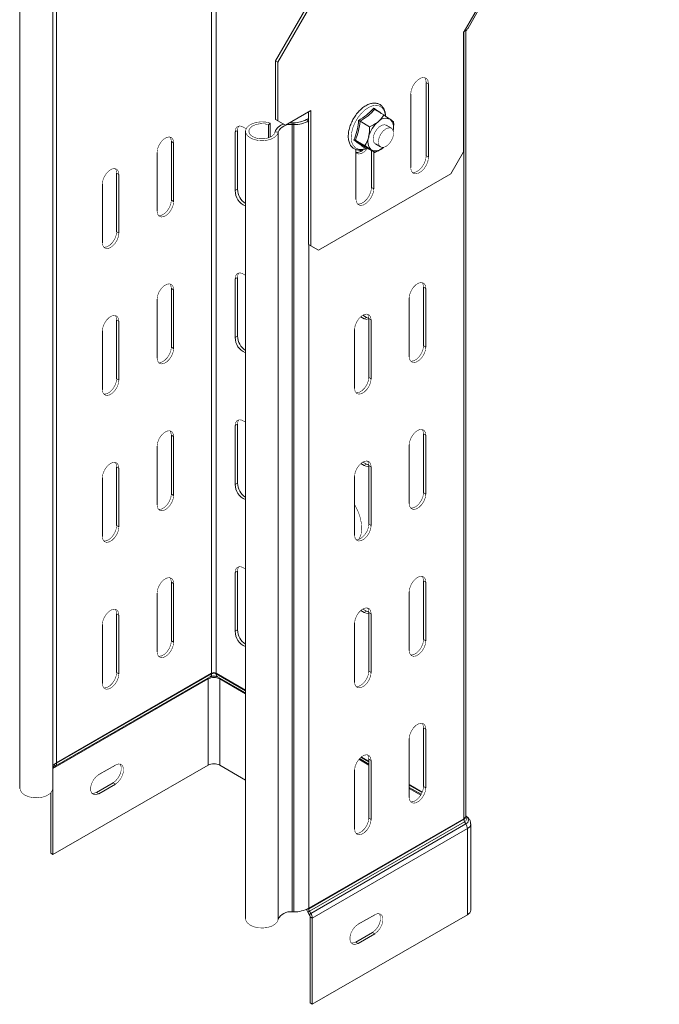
# Model space of a CAD drawing. Header units: millimetres. Extents: x 428 to 1137, y -1268 to 1088.
# Tile 1 of 14: x 492 to 670, y -1268 to -995. Entities that reach past the tile are written whole.
import ezdxf

# ---------------------------------------------------------------- set-up
doc = ezdxf.new("R2010")
doc.units = ezdxf.units.MM
doc.linetypes.add('K5LT32768', pattern=[0])
doc.linetypes.add('K5LT32769', pattern=[0])

msp = doc.modelspace()

# ---------------------------------------------------------------- linework, layer by layer
at = {"color": 7, "linetype": 'K5LT32768', "lineweight": 15}
for p, q in [((563.43, -1006.16), (650.88, -854.7)), ((564.07, -1006.52), (651.52, -855.06)), ((670.09, -904.17), (615.88, -998.06)), ((545.7, -1176.37), (545.7, -957.54)), ((546.97, -1176.37), (546.97, -957.54)), ((502.61, -1201.25), (502.61, -982.42)), ((492.45, -989.56), (492.45, -1208.39)), ((501.55, -1208.39), (501.55, -989.56)), ((616.86, -997.25), (619.87, -992.04)), ((615.88, -998.06), (615.72, -998.16)), ((615.72, -998.16), (615.72, -1031.42)), ((616.3, -1216.09), (616.3, -997.79)), ((564.07, -1006.52), (563.43, -1006.16)), ((563.43, -1022.49), (563.43, -1006.16)), ((564.07, -1022.85), (564.07, -1006.52)), ((605.96, -1012.55), (605.32, -1012.19)), ((605.32, -1032.6), (605.32, -1012.19)), ((605.96, -1032.97), (605.96, -1012.55)), ((601.01, -1015.41), (601.01, -1035.83)), ((573.26, -1020), (566.19, -1024.08)), ((572.63, -1057.19), (572.63, -1020.36)), ((573.26, -1057.56), (573.26, -1020)), ((590.94, -1019.7), (593.54, -1021.21)), ((561.96, -1023.47), (561.51, -1023.92)), ((561.96, -1027.39), (561.96, -1023.47)), ((563.43, -1022.49), (564.07, -1022.85)), ((565.56, -1023.71), (563.43, -1022.49)), ((564.07, -1022.85), (566.19, -1024.08)), ((568.07, -1023.37), (567.34, -1023.41)), ((568.57, -1023.36), (568.07, -1023.37)), ((568.09, -1023.89), (568.07, -1023.37)), ((568.59, -1023.88), (568.57, -1023.36)), ((572.63, -1022.17), (572.05, -1022.5)), ((586.94, -1022.98), (589.55, -1024.49)), ((552.88, -1025.54), (552.24, -1025.91)), ((552.24, -1025.91), (552.24, -1042.24)), ((552.88, -1025.54), (552.88, -1041.87)), ((555.13, -1025.74), (555.13, -1244.58)), ((561.51, -1027.57), (561.51, -1023.92)), ((564.21, -1025.99), (563.32, -1025.94)), ((564.21, -1244.82), (564.21, -1025.99)), ((566.19, -1024.08), (565.56, -1023.71)), ((568.59, -1023.88), (568.09, -1023.89)), ((568.09, -1242.72), (568.09, -1023.89)), ((568.59, -1242.72), (568.59, -1023.88)), ((595.65, -1024.9), (594.2, -1024.07)), ((534.51, -1028.59), (535.14, -1028.96)), ((534.51, -1044.92), (534.51, -1028.59)), ((535.14, -1045.29), (535.14, -1028.96)), ((585.67, -1028.2), (588.28, -1029.7)), ((530.55, -1031.61), (530.55, -1047.94)), ((585.8, -1030.81), (585.8, -1044.6)), ((587.3, -1031.24), (586.83, -1030.97)), ((588.27, -1030.11), (588.07, -1030.24)), ((588.4, -1030.13), (591.01, -1031.63)), ((590.12, -1041.38), (590.12, -1031.12)), ((590.75, -1041.74), (590.75, -1031.49)), ((591.2, -1029.26), (592.65, -1030.1)), ((615.72, -1031.42), (612.18, -1037.54)), ((605.96, -1032.97), (605.32, -1032.6)), ((519.3, -1037.37), (519.94, -1037.74)), ((519.3, -1053.7), (519.3, -1037.37)), ((519.94, -1054.07), (519.94, -1037.74)), ((612.18, -1037.54), (575.38, -1058.78)), ((515.35, -1040.39), (515.35, -1056.72)), ((552.88, -1041.87), (552.24, -1042.24)), ((590.75, -1041.74), (590.12, -1041.38)), ((534.51, -1044.92), (535.14, -1045.29)), ((519.3, -1053.7), (519.94, -1054.07)), ((572.63, -1057.19), (573.26, -1057.56)), ((574.75, -1058.41), (572.63, -1057.19)), ((573.26, -1057.56), (575.38, -1058.78)), ((575.38, -1058.78), (574.75, -1058.41)), ((552.88, -1066.37), (552.24, -1066.73)), ((552.24, -1066.73), (552.24, -1083.06)), ((552.88, -1066.37), (552.88, -1082.7)), ((534.51, -1069.42), (535.14, -1069.79)), ((534.51, -1085.75), (534.51, -1069.42)), ((535.14, -1086.12), (535.14, -1069.79)), ((605.22, -1069.41), (604.58, -1069.04)), ((604.58, -1069.04), (604.58, -1085.38)), ((605.22, -1069.41), (605.22, -1085.74)), ((530.55, -1072.44), (530.55, -1088.77)), ((600.62, -1088.4), (600.62, -1072.07)), ((519.3, -1078.2), (519.94, -1078.56)), ((519.3, -1094.53), (519.3, -1078.2)), ((587.14, -1077.28), (588.13, -1077.86)), ((587.7, -1076.87), (588.76, -1077.49)), ((588.76, -1077.49), (588.13, -1077.86)), ((588.76, -1077.49), (589.38, -1077.75)), ((590.02, -1078.19), (589.38, -1077.82)), ((589.38, -1077.82), (589.38, -1094.15)), ((590.02, -1078.19), (590.02, -1094.52)), ((519.94, -1094.89), (519.94, -1078.56)), ((585.42, -1097.17), (585.42, -1080.84)), ((515.35, -1081.22), (515.35, -1097.55)), ((552.88, -1082.7), (552.24, -1083.06)), ((534.51, -1085.75), (535.14, -1086.12)), ((605.22, -1085.74), (604.58, -1085.38)), ((519.3, -1094.53), (519.94, -1094.89)), ((590.02, -1094.52), (589.38, -1094.15)), ((552.88, -1107.19), (552.24, -1107.56)), ((552.24, -1107.56), (552.24, -1123.89)), ((552.88, -1107.19), (552.88, -1123.52)), ((534.51, -1110.25), (535.14, -1110.61)), ((534.51, -1126.58), (534.51, -1110.25)), ((535.14, -1126.94), (535.14, -1110.61)), ((605.22, -1110.24), (604.58, -1109.87)), ((604.58, -1109.87), (604.58, -1126.2)), ((605.22, -1110.24), (605.22, -1126.57)), ((530.55, -1113.27), (530.55, -1129.6)), ((600.62, -1129.22), (600.62, -1112.89)), ((519.3, -1119.02), (519.94, -1119.39)), ((519.3, -1135.35), (519.3, -1119.02)), ((587.14, -1118.11), (588.13, -1118.68)), ((587.7, -1117.7), (588.76, -1118.31)), ((588.76, -1118.31), (588.13, -1118.68)), ((588.76, -1118.31), (589.38, -1118.57)), ((590.02, -1119.02), (589.38, -1118.65)), ((589.38, -1118.65), (589.38, -1134.98)), ((590.02, -1119.02), (590.02, -1135.35)), ((515.35, -1122.04), (515.35, -1138.37)), ((519.94, -1135.72), (519.94, -1119.39)), ((585.42, -1138), (585.42, -1121.67)), ((552.88, -1123.52), (552.24, -1123.89)), ((534.51, -1126.58), (535.14, -1126.94)), ((605.22, -1126.57), (604.58, -1126.2)), ((519.3, -1135.35), (519.94, -1135.72)), ((590.02, -1135.35), (589.38, -1134.98)), ((552.88, -1148.02), (552.24, -1148.39)), ((552.24, -1148.39), (552.24, -1164.72)), ((552.88, -1148.02), (552.88, -1164.35)), ((534.51, -1151.07), (535.14, -1151.44)), ((534.51, -1167.4), (534.51, -1151.07)), ((535.14, -1167.77), (535.14, -1151.44)), ((605.22, -1151.07), (604.58, -1150.7)), ((604.58, -1150.7), (604.58, -1167.03)), ((605.22, -1151.07), (605.22, -1167.4)), ((530.55, -1154.09), (530.55, -1170.42)), ((600.62, -1170.05), (600.62, -1153.72)), ((519.3, -1159.85), (519.94, -1160.22)), ((519.3, -1176.18), (519.3, -1159.85)), ((519.94, -1176.55), (519.94, -1160.22)), ((587.14, -1158.94), (588.13, -1159.51)), ((587.7, -1158.53), (588.76, -1159.14)), ((588.76, -1159.14), (588.13, -1159.51)), ((588.76, -1159.14), (589.38, -1159.4)), ((590.02, -1159.84), (589.38, -1159.48)), ((589.38, -1159.48), (589.38, -1175.81)), ((590.02, -1159.84), (590.02, -1176.17)), ((515.35, -1162.87), (515.35, -1179.2)), ((585.42, -1178.83), (585.42, -1162.5)), ((552.88, -1164.35), (552.24, -1164.72)), ((534.51, -1167.4), (535.14, -1167.77)), ((605.22, -1167.4), (604.58, -1167.03)), ((502.61, -1201.25), (545.7, -1176.37)), ((502.61, -1201.42), (545.7, -1176.54)), ((519.3, -1176.18), (519.94, -1176.55)), ((545.7, -1176.37), (545.7, -1176.54)), ((546.97, -1176.37), (555.13, -1181.09)), ((546.97, -1176.37), (546.97, -1176.54)), ((590.02, -1176.17), (589.38, -1175.81)), ((501.62, -1202.86), (544.71, -1177.98)), ((502.24, -1202.24), (545.33, -1177.37)), ((544.71, -1177.98), (544.71, -1201.93)), ((545.33, -1177.37), (545.4, -1177.33)), ((547.26, -1177.33), (547.35, -1177.37)), ((547.35, -1177.37), (555.13, -1181.86)), ((547.96, -1177.98), (547.96, -1201.93)), ((605.22, -1191.89), (604.58, -1191.53)), ((604.58, -1191.53), (604.58, -1207.86)), ((605.22, -1191.89), (605.22, -1208.22)), ((600.62, -1210.88), (600.62, -1194.55)), ((502.61, -1201.25), (502.61, -1201.42)), ((586.77, -1200.12), (589.38, -1201.63)), ((587.28, -1199.64), (589.38, -1200.85)), ((590.02, -1200.67), (589.38, -1200.3)), ((589.38, -1200.3), (589.38, -1216.63)), ((590.02, -1200.67), (590.02, -1217)), ((501.62, -1226.81), (544.71, -1201.93)), ((501.62, -1202.86), (501.62, -1226.81)), ((502.19, -1202.26), (501.83, -1202.44)), ((518.95, -1201.9), (514.36, -1204.55)), ((547.96, -1201.93), (555.13, -1206.07)), ((585.42, -1219.65), (585.42, -1203.32)), ((513.72, -1209.49), (518.31, -1206.84)), ((518.31, -1206.84), (518.95, -1207.21)), ((513.72, -1209.49), (514.36, -1209.86)), ((514.36, -1209.86), (518.95, -1207.21)), ((600.62, -1207.35), (604.24, -1209.44)), ((600.62, -1208.12), (603.95, -1210.04)), ((605.22, -1208.22), (604.58, -1207.86)), ((500.98, -1209.66), (500.98, -1226.44)), ((615.78, -1216.83), (572.68, -1241.7)), ((615.78, -1216.99), (572.68, -1241.87)), ((615.98, -1217.66), (572.89, -1242.53)), ((590.02, -1217), (589.38, -1216.63)), ((615.78, -1216.83), (615.78, -1216.99)), ((615.98, -1217.66), (616.35, -1218.25)), ((616.3, -1216.26), (616.3, -1216.09)), ((616.39, -1216.14), (616.3, -1216.09)), ((616.3, -1216.26), (616.3, -1216.26)), ((616.35, -1216.12), (616.39, -1216.14)), ((616.35, -1218.25), (573.26, -1243.13)), ((616.77, -1219.58), (573.67, -1244.46)), ((616.77, -1219.58), (616.77, -1243.53)), ((617.7, -1242.22), (617.7, -1218.27)), ((501.62, -1226.81), (500.98, -1226.44)), ((572.68, -1241.7), (572.68, -1241.87)), ((568.59, -1242.72), (568.09, -1242.72)), ((572.46, -1242.83), (572.89, -1242.53)), ((572.46, -1242.83), (572.83, -1243.43)), ((572.83, -1243.43), (573.26, -1243.13)), ((572.89, -1242.53), (573.26, -1243.13)), ((573.04, -1244.09), (573.67, -1244.46)), ((573.04, -1244.09), (573.04, -1268.04)), ((616.77, -1243.53), (573.67, -1268.4)), ((573.67, -1244.46), (573.67, -1268.4)), ((586.41, -1246.15), (591.01, -1243.5)), ((590.37, -1248.44), (585.77, -1251.09)), ((591.01, -1248.8), (586.41, -1251.46)), ((591.01, -1248.8), (590.37, -1248.44)), ((586.41, -1251.46), (585.77, -1251.09)), ((573.04, -1268.04), (573.67, -1268.4))]:
    msp.add_line(p, q, dxfattribs=at)
at = {"color": 8, "linetype": 'K5LT32769', "lineweight": 15, "true_color": 0x808080}
for p, q in [((615.78, -1216.83), (615.78, -998.13)), ((572.63, -1022.84), (572.05, -1022.5)), ((572.68, -1241.7), (572.68, -1057.22)), ((546.97, -1176.54), (555.13, -1181.25)), ((547.96, -1177.98), (555.13, -1182.12)), ((502.61, -1201.42), (502.47, -1201.34)), ((586.62, -1200.3), (589.38, -1201.89)), ((587.16, -1199.74), (589.38, -1201.02)), ((501.62, -1202.86), (501.55, -1202.82)), ((501.83, -1202.44), (501.62, -1202.06)), ((502.19, -1202.26), (501.92, -1201.75)), ((600.62, -1207.51), (604.19, -1209.57)), ((600.62, -1208.38), (603.84, -1210.24)), ((616.3, -1216.09), (616.35, -1216.12)), ((616.3, -1216.1), (616.35, -1216.12)), ((572.54, -1241.79), (572.68, -1241.87))]:
    msp.add_line(p, q, dxfattribs=at)
at = {"color": 7, "linetype": 'K5LT32768', "const_width": 0.15}
for points in [[(605.96, -1012.55), (605.81, -1011.66), (605.38, -1011.05), (604.72, -1010.79), (603.91, -1010.92), (603.05, -1011.42), (602.24, -1012.22), (601.59, -1013.24), (601.16, -1014.35), (601.01, -1015.41)], [(605.32, -1012.19), (605.17, -1011.3), (604.88, -1010.82)], [(564.21, -1025.99), (563.91, -1026.71), (563.27, -1027.36), (562.33, -1027.88), (561.18, -1028.22), (559.91, -1028.37), (558.62, -1028.3), (557.41, -1028.02), (556.4, -1027.56), (555.64, -1026.95), (555.22, -1026.24), (555.15, -1025.5), (555.46, -1024.77), (556.11, -1024.12), (557.04, -1023.6), (558.19, -1023.26), (559.47, -1023.12), (560.76, -1023.19), (561.96, -1023.47)], [(555.26, -1025.13), (554.94, -1024.85), (554.14, -1024.39), (553.39, -1024.27), (552.78, -1024.51), (552.38, -1025.08), (552.24, -1025.91)], [(553.26, -1024.29), (553.02, -1024.71), (552.88, -1025.54)], [(563.32, -1025.94), (563.03, -1026.59), (562.39, -1027.16), (561.48, -1027.58), (560.38, -1027.81), (559.21, -1027.83), (558.09, -1027.64), (557.14, -1027.25), (556.44, -1026.71), (556.08, -1026.07), (556.08, -1025.39), (556.46, -1024.76), (557.16, -1024.22), (558.13, -1023.84), (559.25, -1023.65), (560.42, -1023.68), (561.51, -1023.92)], [(594.2, -1024.07), (593.7, -1023.93), (593, -1024.07), (592.26, -1024.52), (591.58, -1025.23), (591.03, -1026.12), (590.68, -1027.07), (590.58, -1027.97), (590.73, -1028.72), (591.12, -1029.21), (591.2, -1029.26)], [(593.58, -1030.19), (592.92, -1030.21), (592.4, -1029.9), (592.1, -1029.3), (592.04, -1028.49), (592.23, -1027.56), (592.66, -1026.62), (593.27, -1025.78), (593.98, -1025.16), (594.71, -1024.82), (595.38, -1024.8), (595.9, -1025.1), (596.2, -1025.7), (596.26, -1026.52), (596.06, -1027.45), (595.64, -1028.39), (595.03, -1029.22), (594.32, -1029.85), (593.58, -1030.19)], [(535.14, -1028.96), (535.01, -1028.13), (534.61, -1027.56), (534, -1027.32), (533.25, -1027.44), (532.45, -1027.9), (531.7, -1028.65), (531.09, -1029.6), (530.69, -1030.62), (530.55, -1031.61)], [(534.51, -1028.59), (534.37, -1027.76), (534.12, -1027.34)], [(589.04, -1030.5), (588.86, -1030.73), (588.11, -1031.48), (587.31, -1031.94), (586.56, -1032.06), (585.95, -1031.82), (585.8, -1031.67)], [(601.01, -1035.83), (601.16, -1036.72), (601.59, -1037.33), (602.24, -1037.59), (603.05, -1037.46), (603.91, -1036.96), (604.72, -1036.16), (605.38, -1035.14), (605.81, -1034.03), (605.96, -1032.97)], [(601.44, -1037.19), (601.61, -1037.22), (602.42, -1037.09), (603.27, -1036.6), (604.08, -1035.79), (604.74, -1034.77), (605.17, -1033.66), (605.32, -1032.6)], [(519.94, -1037.74), (519.8, -1036.91), (519.4, -1036.34), (518.79, -1036.1), (518.04, -1036.22), (517.24, -1036.68), (516.49, -1037.43), (515.88, -1038.37), (515.48, -1039.4), (515.35, -1040.39)], [(519.3, -1037.37), (519.17, -1036.54), (518.92, -1036.12)], [(585.8, -1044.6), (585.95, -1045.49), (586.38, -1046.1), (587.04, -1046.36), (587.85, -1046.24), (588.71, -1045.74), (589.52, -1044.93), (590.17, -1043.92), (590.6, -1042.81), (590.75, -1041.74)], [(586.24, -1045.97), (586.4, -1046), (587.21, -1045.87), (588.07, -1045.37), (588.88, -1044.57), (589.54, -1043.55), (589.97, -1042.44), (590.12, -1041.38)], [(530.55, -1047.94), (530.69, -1048.77), (531.09, -1049.34), (531.7, -1049.58), (532.45, -1049.46), (533.25, -1049), (534, -1048.25), (534.61, -1047.31), (535.01, -1046.28), (535.14, -1045.29)], [(530.93, -1049.19), (531.06, -1049.21), (531.81, -1049.09), (532.61, -1048.63), (533.36, -1047.88), (533.97, -1046.94), (534.37, -1045.91), (534.51, -1044.92)], [(515.73, -1057.97), (515.86, -1057.99), (516.61, -1057.87), (517.41, -1057.41), (518.16, -1056.66), (518.77, -1055.72), (519.17, -1054.69), (519.3, -1053.7)], [(515.35, -1056.72), (515.48, -1057.55), (515.88, -1058.12), (516.49, -1058.35), (517.24, -1058.24), (518.04, -1057.78), (518.79, -1057.03), (519.4, -1056.08), (519.8, -1055.05), (519.94, -1054.07)], [(555.13, -1065.84), (554.94, -1065.68), (554.14, -1065.22), (553.39, -1065.1), (552.78, -1065.34), (552.38, -1065.91), (552.24, -1066.73)], [(553.26, -1065.12), (553.02, -1065.54), (552.88, -1066.37)], [(535.14, -1069.79), (535.01, -1068.96), (534.61, -1068.39), (534, -1068.15), (533.25, -1068.27), (532.45, -1068.73), (531.7, -1069.48), (531.09, -1070.42), (530.69, -1071.45), (530.55, -1072.44)], [(534.51, -1069.42), (534.37, -1068.59), (534.12, -1068.17)], [(600.62, -1072.07), (600.76, -1071.08), (601.16, -1070.05), (601.77, -1069.1), (602.52, -1068.36), (603.32, -1067.9), (604.07, -1067.78), (604.68, -1068.02), (605.08, -1068.58), (605.22, -1069.41)], [(604.2, -1067.79), (604.44, -1068.22), (604.58, -1069.04)], [(519.94, -1078.56), (519.8, -1077.73), (519.4, -1077.17), (518.79, -1076.93), (518.04, -1077.05), (517.24, -1077.51), (516.49, -1078.25), (515.88, -1079.2), (515.48, -1080.23), (515.35, -1081.22)], [(519.3, -1078.2), (519.17, -1077.37), (518.92, -1076.95)], [(585.42, -1080.84), (585.56, -1079.85), (585.96, -1078.83), (586.57, -1077.88), (587.32, -1077.13), (588.12, -1076.67), (588.87, -1076.55), (589.48, -1076.79), (589.88, -1077.36), (590.02, -1078.19)], [(588.13, -1077.86), (588.91, -1078.15), (589.38, -1078.15)], [(588.99, -1076.57), (589.24, -1076.99), (589.38, -1077.82)], [(530.55, -1088.77), (530.69, -1089.6), (531.09, -1090.17), (531.7, -1090.41), (532.45, -1090.29), (533.25, -1089.83), (534, -1089.08), (534.61, -1088.13), (535.01, -1087.1), (535.14, -1086.12)], [(530.93, -1090.02), (531.06, -1090.04), (531.81, -1089.92), (532.61, -1089.46), (533.36, -1088.71), (533.97, -1087.77), (534.37, -1086.74), (534.51, -1085.75)], [(605.22, -1085.74), (605.08, -1086.73), (604.68, -1087.76), (604.07, -1088.7), (603.32, -1089.45), (602.52, -1089.91), (601.77, -1090.03), (601.16, -1089.79), (600.76, -1089.22), (600.62, -1088.4)], [(604.58, -1085.38), (604.44, -1086.36), (604.04, -1087.39), (603.43, -1088.34), (602.68, -1089.09), (601.88, -1089.55), (601.13, -1089.66), (601.01, -1089.65)], [(515.73, -1098.8), (515.86, -1098.81), (516.61, -1098.7), (517.41, -1098.24), (518.16, -1097.49), (518.77, -1096.54), (519.17, -1095.51), (519.3, -1094.53)], [(590.02, -1094.52), (589.88, -1095.51), (589.48, -1096.54), (588.87, -1097.48), (588.12, -1098.23), (587.32, -1098.69), (586.57, -1098.81), (585.96, -1098.57), (585.56, -1098), (585.42, -1097.17)], [(589.38, -1094.15), (589.24, -1095.14), (588.84, -1096.17), (588.23, -1097.11), (587.48, -1097.86), (586.68, -1098.32), (585.93, -1098.44), (585.81, -1098.42)], [(515.35, -1097.55), (515.48, -1098.37), (515.88, -1098.94), (516.49, -1099.18), (517.24, -1099.06), (518.04, -1098.6), (518.79, -1097.85), (519.4, -1096.91), (519.8, -1095.88), (519.94, -1094.89)], [(555.13, -1106.67), (554.94, -1106.5), (554.14, -1106.04), (553.39, -1105.93), (552.78, -1106.16), (552.38, -1106.73), (552.24, -1107.56)], [(553.26, -1105.94), (553.02, -1106.37), (552.88, -1107.19)], [(535.14, -1110.61), (535.01, -1109.79), (534.61, -1109.22), (534, -1108.98), (533.25, -1109.1), (532.45, -1109.56), (531.7, -1110.3), (531.09, -1111.25), (530.69, -1112.28), (530.55, -1113.27)], [(534.51, -1110.25), (534.37, -1109.42), (534.12, -1109)], [(600.62, -1112.89), (600.76, -1111.9), (601.16, -1110.88), (601.77, -1109.93), (602.52, -1109.18), (603.32, -1108.72), (604.07, -1108.6), (604.68, -1108.84), (605.08, -1109.41), (605.22, -1110.24)], [(604.2, -1108.62), (604.44, -1109.04), (604.58, -1109.87)], [(519.94, -1119.39), (519.8, -1118.56), (519.4, -1117.99), (518.79, -1117.75), (518.04, -1117.87), (517.24, -1118.33), (516.49, -1119.08), (515.88, -1120.03), (515.48, -1121.06), (515.35, -1122.04)], [(519.3, -1119.02), (519.17, -1118.19), (518.92, -1117.77)], [(585.42, -1121.67), (585.56, -1120.68), (585.96, -1119.65), (586.57, -1118.71), (587.32, -1117.96), (588.12, -1117.5), (588.87, -1117.38), (589.48, -1117.62), (589.88, -1118.19), (590.02, -1119.02)], [(588.13, -1118.68), (588.91, -1118.98), (589.38, -1118.98)], [(588.99, -1117.4), (589.24, -1117.82), (589.38, -1118.65)], [(530.55, -1129.6), (530.69, -1130.42), (531.09, -1130.99), (531.7, -1131.23), (532.45, -1131.11), (533.25, -1130.65), (534, -1129.91), (534.61, -1128.96), (535.01, -1127.93), (535.14, -1126.94)], [(530.93, -1130.85), (531.06, -1130.86), (531.81, -1130.75), (532.61, -1130.29), (533.36, -1129.54), (533.97, -1128.59), (534.37, -1127.56), (534.51, -1126.58)], [(605.22, -1126.57), (605.08, -1127.56), (604.68, -1128.59), (604.07, -1129.53), (603.32, -1130.28), (602.52, -1130.74), (601.77, -1130.86), (601.16, -1130.62), (600.76, -1130.05), (600.62, -1129.22)], [(604.58, -1126.2), (604.44, -1127.19), (604.04, -1128.22), (603.43, -1129.16), (602.68, -1129.91), (601.88, -1130.37), (601.13, -1130.49), (601.01, -1130.47)], [(586.59, -1139.18), (586.77, -1138.89), (587.22, -1137.76), (587.41, -1136.4), (587.35, -1134.88), (587.02, -1133.25), (586.46, -1131.59), (585.67, -1129.96), (585.42, -1129.53)], [(515.35, -1138.37), (515.48, -1139.2), (515.88, -1139.77), (516.49, -1140.01), (517.24, -1139.89), (518.04, -1139.43), (518.79, -1138.68), (519.4, -1137.74), (519.8, -1136.71), (519.94, -1135.72)], [(515.73, -1139.62), (515.86, -1139.64), (516.61, -1139.52), (517.41, -1139.06), (518.16, -1138.31), (518.77, -1137.37), (519.17, -1136.34), (519.3, -1135.35)], [(590.02, -1135.35), (589.88, -1136.33), (589.48, -1137.36), (588.87, -1138.31), (588.12, -1139.06), (587.32, -1139.52), (586.57, -1139.63), (585.96, -1139.4), (585.56, -1138.83), (585.42, -1138)], [(589.38, -1134.98), (589.24, -1135.97), (588.84, -1137), (588.23, -1137.94), (587.48, -1138.69), (586.68, -1139.15), (585.93, -1139.27), (585.81, -1139.25)], [(555.13, -1147.49), (554.94, -1147.33), (554.14, -1146.87), (553.39, -1146.75), (552.78, -1146.99), (552.38, -1147.56), (552.24, -1148.39)], [(553.26, -1146.77), (553.02, -1147.19), (552.88, -1148.02)], [(600.62, -1153.72), (600.76, -1152.73), (601.16, -1151.7), (601.77, -1150.76), (602.52, -1150.01), (603.32, -1149.55), (604.07, -1149.43), (604.68, -1149.67), (605.08, -1150.24), (605.22, -1151.07)], [(604.2, -1149.45), (604.44, -1149.87), (604.58, -1150.7)], [(535.14, -1151.44), (535.01, -1150.61), (534.61, -1150.04), (534, -1149.81), (533.25, -1149.92), (532.45, -1150.38), (531.7, -1151.13), (531.09, -1152.08), (530.69, -1153.11), (530.55, -1154.09)], [(534.51, -1151.07), (534.37, -1150.25), (534.12, -1149.82)], [(519.94, -1160.22), (519.8, -1159.39), (519.4, -1158.82), (518.79, -1158.58), (518.04, -1158.7), (517.24, -1159.16), (516.49, -1159.91), (515.88, -1160.85), (515.48, -1161.88), (515.35, -1162.87)], [(519.3, -1159.85), (519.17, -1159.02), (518.92, -1158.6)], [(585.42, -1162.5), (585.56, -1161.51), (585.96, -1160.48), (586.57, -1159.53), (587.32, -1158.79), (588.12, -1158.33), (588.87, -1158.21), (589.48, -1158.45), (589.88, -1159.02), (590.02, -1159.84)], [(588.13, -1159.51), (588.91, -1159.8), (589.38, -1159.8)], [(588.99, -1158.23), (589.24, -1158.65), (589.38, -1159.48)], [(530.55, -1170.42), (530.69, -1171.25), (531.09, -1171.82), (531.7, -1172.06), (532.45, -1171.94), (533.25, -1171.48), (534, -1170.73), (534.61, -1169.79), (535.01, -1168.76), (535.14, -1167.77)], [(530.93, -1171.67), (531.06, -1171.69), (531.81, -1171.57), (532.61, -1171.11), (533.36, -1170.37), (533.97, -1169.42), (534.37, -1168.39), (534.51, -1167.4)], [(605.22, -1167.4), (605.08, -1168.38), (604.68, -1169.41), (604.07, -1170.36), (603.32, -1171.11), (602.52, -1171.57), (601.77, -1171.69), (601.16, -1171.45), (600.76, -1170.88), (600.62, -1170.05)], [(604.58, -1167.03), (604.44, -1168.02), (604.04, -1169.05), (603.43, -1169.99), (602.68, -1170.74), (601.88, -1171.2), (601.13, -1171.32), (601.01, -1171.3)], [(515.35, -1179.2), (515.48, -1180.03), (515.88, -1180.6), (516.49, -1180.84), (517.24, -1180.72), (518.04, -1180.26), (518.79, -1179.51), (519.4, -1178.56), (519.8, -1177.54), (519.94, -1176.55)], [(515.73, -1180.45), (515.86, -1180.47), (516.61, -1180.35), (517.41, -1179.89), (518.16, -1179.14), (518.77, -1178.2), (519.17, -1177.17), (519.3, -1176.18)], [(590.02, -1176.17), (589.88, -1177.16), (589.48, -1178.19), (588.87, -1179.14), (588.12, -1179.88), (587.32, -1180.34), (586.57, -1180.46), (585.96, -1180.22), (585.56, -1179.65), (585.42, -1178.83)], [(589.38, -1175.81), (589.24, -1176.79), (588.84, -1177.82), (588.23, -1178.77), (587.48, -1179.52), (586.68, -1179.98), (585.93, -1180.09), (585.81, -1180.08)], [(600.62, -1194.55), (600.76, -1193.56), (601.16, -1192.53), (601.77, -1191.59), (602.52, -1190.84), (603.32, -1190.38), (604.07, -1190.26), (604.68, -1190.5), (605.08, -1191.07), (605.22, -1191.89)], [(604.2, -1190.28), (604.44, -1190.7), (604.58, -1191.53)], [(585.42, -1203.32), (585.56, -1202.34), (585.96, -1201.31), (586.57, -1200.36), (587.32, -1199.61), (588.12, -1199.15), (588.87, -1199.03), (589.48, -1199.27), (589.88, -1199.84), (590.02, -1200.67)], [(588.99, -1199.05), (589.24, -1199.47), (589.38, -1200.3)], [(518.31, -1206.84), (519.1, -1206.23), (519.79, -1205.37), (520.31, -1204.37), (520.58, -1203.34), (520.58, -1202.42), (520.31, -1201.71), (520.23, -1201.61)], [(518.95, -1207.21), (519.74, -1206.59), (520.43, -1205.74), (520.94, -1204.73), (521.21, -1203.71), (521.21, -1202.79), (520.94, -1202.08), (520.43, -1201.67), (519.74, -1201.61), (518.95, -1201.9)], [(514.36, -1204.55), (513.57, -1205.17), (512.88, -1206.03), (512.36, -1207.03), (512.09, -1208.05), (512.09, -1208.98), (512.36, -1209.68), (512.88, -1210.09), (513.57, -1210.16), (514.36, -1209.86)], [(501.55, -1208.39), (501.54, -1208.51), (501.3, -1209.25), (500.7, -1209.91), (499.81, -1210.45), (498.69, -1210.83), (497.43, -1211), (496.13, -1210.97), (494.91, -1210.72), (493.85, -1210.29), (493.06, -1209.7), (492.58, -1209), (492.45, -1208.39)], [(512.44, -1209.78), (512.93, -1209.79), (513.72, -1209.49)], [(605.22, -1208.22), (605.08, -1209.21), (604.68, -1210.24), (604.07, -1211.19), (603.32, -1211.93), (602.52, -1212.39), (601.77, -1212.51), (601.16, -1212.27), (600.76, -1211.71), (600.62, -1210.88)], [(604.58, -1207.86), (604.44, -1208.84), (604.04, -1209.87), (603.43, -1210.82), (602.68, -1211.57), (601.88, -1212.03), (601.13, -1212.14), (601.01, -1212.13)], [(590.02, -1217), (589.88, -1217.99), (589.48, -1219.02), (588.87, -1219.96), (588.12, -1220.71), (587.32, -1221.17), (586.57, -1221.29), (585.96, -1221.05), (585.56, -1220.48), (585.42, -1219.65)], [(589.38, -1216.63), (589.24, -1217.62), (588.84, -1218.65), (588.23, -1219.59), (587.48, -1220.34), (586.68, -1220.8), (585.93, -1220.92), (585.81, -1220.9)], [(564.21, -1244.82), (563.91, -1245.55), (563.27, -1246.19), (562.33, -1246.71), (561.18, -1247.06), (559.91, -1247.2), (558.62, -1247.13), (557.41, -1246.85), (556.4, -1246.39), (555.64, -1245.78), (555.22, -1245.08), (555.13, -1244.58)], [(592.28, -1243.21), (592.36, -1243.31), (592.63, -1244.02), (592.63, -1244.94), (592.36, -1245.96), (591.85, -1246.96), (591.16, -1247.82), (590.37, -1248.44)], [(591.01, -1243.5), (591.79, -1243.2), (592.48, -1243.27), (593, -1243.68), (593.27, -1244.38), (593.27, -1245.31), (593, -1246.33), (592.48, -1247.33), (591.79, -1248.19), (591.01, -1248.8)], [(586.41, -1251.46), (585.62, -1251.75), (584.93, -1251.69), (584.42, -1251.28), (584.15, -1250.57), (584.15, -1249.65), (584.42, -1248.63), (584.93, -1247.62), (585.62, -1246.76), (586.41, -1246.15)], [(585.77, -1251.09), (584.99, -1251.38), (584.5, -1251.38)]]:
    msp.add_lwpolyline(points, dxfattribs=at)
at = {"color": 8, "linetype": 'K5LT32769', "true_color": 0x808080, "const_width": 0.15}
for points in [[(593.97, -1021.49), (593.94, -1021.13), (593.65, -1020.07), (593.12, -1019.25), (592.38, -1018.73), (591.47, -1018.53), (590.44, -1018.65), (589.35, -1019.11), (588.25, -1019.86), (587.2, -1020.87), (586.27, -1022.08), (585.49, -1023.44), (584.91, -1024.86), (584.57, -1026.27), (584.48, -1027.59), (584.64, -1028.76), (585.06, -1029.7), (585.69, -1030.38), (586.52, -1030.74), (587.5, -1030.78), (588.56, -1030.49), (588.82, -1030.37)], [(616.3, -1216.18), (616.44, -1216.34), (616.56, -1216.57), (616.6, -1216.8), (616.56, -1217.04), (616.44, -1217.27), (616.24, -1217.47), (615.98, -1217.66)]]:
    msp.add_lwpolyline(points, dxfattribs=at)
at = {"color": 7, "linetype": 'K5LT32768', "lineweight": 15}
for centre, radius, start, end in [((568.61, -1016.07), 7.3, 269.7167, 298.1194), ((568.64, -1015.3), 8.59, 269.7166, 298.1195), ((597.28, -1029.32), 8.19, 130.46, 165.9836), ((594.1, -1025), 2.86, 64.4757, 138.1835), ((593.09, -1024.68), 3.18, 344.2874, 45.266), ((566.48, -1027.02), 3.34, 104.0549, 161.1245), ((567.57, -1027.57), 3.72, 81.9515, 154.761), ((592.46, -1028.56), 3.35, 158.6229, 224.4837), ((585.97, -1029.3), 2.38, 265.9633, 318.5491), ((591.3, -1028.33), 2.86, 244.4753, 318.183), ((556.76, -1042.25), 4.52, 179.819, 248.866), ((557.8, -1041.69), 4.92, 182.1391, 237.2535), ((556.76, -1083.08), 4.52, 179.8185, 248.8665), ((557.8, -1082.51), 4.92, 182.1388, 237.2538), ((556.76, -1123.91), 4.52, 179.8189, 248.866), ((557.8, -1123.34), 4.92, 182.139, 237.2535), ((556.76, -1164.73), 4.52, 179.8187, 248.8663), ((557.8, -1164.17), 4.92, 182.1389, 237.2536), ((546.34, -1177.6), 1.38, 62.6096, 117.3904), ((546.34, -1177.77), 1.38, 62.6096, 117.3904), ((546.34, -1181.12), 3.54, 62.6096, 117.3904), ((546.34, -1180.46), 3.24, 70.683, 109.3171), ((504.32, -1204.36), 3.55, 118.8761, 141.4178), ((502.06, -1202.81), 0.439, 121.3748, 186.2997), ((501.74, -1201.51), 0.879, 301.3752, 6.2993), ((546.34, -1205.07), 3.54, 62.6096, 117.3904), ((615.4, -1216), 0.905, 294.3745, 354.3048), ((617.09, -1216.95), 1.32, 182.0978, 212.7108), ((615.94, -1217.19), 1.14, 290.7837, 69.2166), ((614.13, -1219.68), 2.63, 2.0977, 32.7106), ((568.64, -1234.13), 8.59, 269.7166, 298.1195), ((574.97, -1241.28), 2.95, 194.0898, 211.7778), ((574, -1241.82), 1.32, 182.0978, 212.7108), ((616.1, -1242.06), 1.61, 294.3745, 354.3055), ((567.57, -1246.4), 3.72, 81.9515, 154.761), ((571.72, -1244.14), 1.32, 2.0972, 32.7114), ((571.04, -1244.55), 2.63, 2.0977, 32.7106)]:
    msp.add_arc(centre, radius, start, end, dxfattribs=at)
at = {"color": 8, "linetype": 'K5LT32769', "lineweight": 15, "true_color": 0x808080}
for centre, radius, start, end in [((544.81, -1176.63), 0.897, 305.3639, 5.9483), ((547.87, -1176.63), 0.897, 174.0517, 234.6362), ((545.28, -1177.96), 0.565, 149.3129, 182.0525), ((546.34, -1179.48), 2.35, 66.548, 113.7727), ((547.4, -1177.96), 0.565, 357.9479, 30.687), ((615.4, -1216.17), 0.907, 294.4083, 353.9155), ((616.13, -1218.14), 1.57, 293.6685, 355.3283)]:
    msp.add_arc(centre, radius, start, end, dxfattribs=at)
at = {"color": 7, "linetype": 'K5LT32768', "lineweight": 15}
for points, knots in [([(616.82, -997.22), (616.76, -997.35), (616.58, -997.71), (616.15, -997.93), (615.88, -998.06)], [0, 0, 0, 0, 0.362176, 1, 1, 1, 1]), ([(594.03, -1021.53), (594, -1021.17), (593.94, -1020.4), (593.55, -1019.41), (592.92, -1018.6), (592.1, -1018.09), (591.16, -1017.88), (590.15, -1017.95), (589.09, -1018.31), (588, -1018.94), (586.95, -1019.82), (585.98, -1020.91), (585.14, -1022.15), (584.45, -1023.49), (583.96, -1024.87), (583.69, -1026.24), (583.64, -1027.54), (583.84, -1028.71), (584.29, -1029.7), (584.97, -1030.44), (585.83, -1030.88), (586.79, -1031.03), (587.81, -1030.86), (588.53, -1030.64), (588.88, -1030.41), (588.89, -1030.41)], [0, 0, 0, 0, 0.0415, 0.088665, 0.134907, 0.179323, 0.222647, 0.266175, 0.311109, 0.357254, 0.403811, 0.450296, 0.496689, 0.543065, 0.589512, 0.636119, 0.682992, 0.730166, 0.77722, 0.823068, 0.867087, 0.910336, 0.954138, 0.999424, 1, 1, 1, 1]), ([(586.54, -1022.73), (586.73, -1022.62), (587.7, -1022.04), (589.22, -1020.94), (590.26, -1019.81), (590.73, -1019.29)], [0, 0, 0, 0, 0.118083, 0.592258, 1, 1, 1, 1]), ([(590.94, -1019.7), (590.37, -1020.3), (589.23, -1021.5), (587.71, -1022.48), (586.94, -1022.98)], [0, 0, 0, 0, 0.492149, 1, 1, 1, 1]), ([(590.73, -1019.29), (590.73, -1019.29), (590.74, -1019.33), (590.75, -1019.42), (590.79, -1019.54), (590.85, -1019.64), (590.91, -1019.68), (590.94, -1019.7)], [0, 0, 0, 0, 0.007894, 0.267511, 0.52861, 0.763826, 1, 1, 1, 1]), ([(585.21, -1028.21), (585.29, -1028.01), (585.7, -1027.03), (586.26, -1025.24), (586.45, -1023.52), (586.54, -1022.73)], [0, 0, 0, 0, 0.118083, 0.592258, 1, 1, 1, 1]), ([(586.94, -1022.98), (586.83, -1023.89), (586.59, -1025.74), (585.98, -1027.37), (585.67, -1028.2)], [0, 0, 0, 0, 0.492149, 1, 1, 1, 1]), ([(586.54, -1022.73), (586.54, -1022.73), (586.57, -1022.75), (586.64, -1022.8), (586.74, -1022.86), (586.85, -1022.93), (586.91, -1022.97), (586.94, -1022.98)], [0, 0, 0, 0, 0.007936, 0.267531, 0.528624, 0.763825, 1, 1, 1, 1]), ([(589.55, -1024.49), (590.33, -1024.12), (591.2, -1023.7), (591.9, -1023.15), (591.97, -1023.09)], [0, 0, 0, 0, 0.896038, 1, 1, 1, 1]), ([(591.97, -1023.09), (592.46, -1022.61), (593.07, -1022.01), (593.46, -1021.34), (593.54, -1021.21)], [0, 0, 0, 0, 0.801462, 1, 1, 1, 1]), ([(593.54, -1021.21), (594.14, -1021.61), (594.8, -1022.05), (595.28, -1022.38), (595.33, -1022.42)], [0, 0, 0, 0, 0.896038, 1, 1, 1, 1]), ([(595.33, -1022.42), (595.65, -1022.65), (596.04, -1022.94), (596.23, -1023.11), (596.27, -1023.14)], [0, 0, 0, 0, 0.801461, 1, 1, 1, 1]), ([(596.14, -1025.63), (596.14, -1025.62), (596.3, -1024.87), (596.31, -1024), (596.27, -1023.17), (596.27, -1023.14)], [0, 0, 0, 0, 0.017588, 0.960284, 1, 1, 1, 1]), ([(589.34, -1027.34), (589.37, -1027.21), (589.56, -1026.34), (589.59, -1025.35), (589.55, -1024.52), (589.55, -1024.49)], [0, 0, 0, 0, 0.148487, 0.965566, 1, 1, 1, 1]), ([(585.21, -1028.21), (585.21, -1028.21), (585.25, -1028.19), (585.33, -1028.16), (585.46, -1028.15), (585.58, -1028.16), (585.64, -1028.18), (585.67, -1028.2)], [0, 0, 0, 0, 0.007914, 0.267537, 0.528602, 0.763823, 1, 1, 1, 1]), ([(588.07, -1030.24), (587.99, -1030.18), (587.58, -1029.86), (586.73, -1029.22), (585.69, -1028.53), (585.21, -1028.21)], [0, 0, 0, 0, 0.118083, 0.592258, 1, 1, 1, 1]), ([(585.67, -1028.2), (586.21, -1028.57), (587.31, -1029.32), (588.03, -1029.86), (588.4, -1030.13)], [0, 0, 0, 0, 0.49215, 1, 1, 1, 1]), ([(588.28, -1029.7), (588.4, -1029.52), (588.85, -1028.82), (589.13, -1027.97), (589.34, -1027.34)], [0, 0, 0, 0, 0.263249, 1, 1, 1, 1]), ([(588.4, -1030.13), (588.37, -1030.12), (588.31, -1030.09), (588.22, -1030.11), (588.14, -1030.15), (588.09, -1030.21), (588.07, -1030.24), (588.07, -1030.24)], [0, 0, 0, 0, 0.236179, 0.471391, 0.732442, 0.992054, 1, 1, 1, 1]), ([(590.07, -1030.91), (589.64, -1030.61), (589.1, -1030.24), (588.41, -1029.79), (588.28, -1029.7)], [0, 0, 0, 0, 0.80146, 1, 1, 1, 1]), ([(591.01, -1031.63), (590.8, -1031.46), (590.57, -1031.27), (590.11, -1030.95), (590.07, -1030.91)], [0, 0, 0, 0, 0.896039, 1, 1, 1, 1]), ([(593.43, -1030.24), (592.82, -1030.66), (592.07, -1031.18), (591.18, -1031.56), (591.01, -1031.63)], [0, 0, 0, 0, 0.801463, 1, 1, 1, 1]), ([(617.66, -1218.27), (617.66, -1218.08), (617.67, -1217.62), (617.34, -1216.98), (616.89, -1216.46), (616.53, -1216.24), (616.39, -1216.14)], [0, 0, 0, 0, 0.215537, 0.517412, 0.805744, 1, 1, 1, 1])]:
    msp.add_open_spline(points, degree=3, knots=knots, dxfattribs=at)
at = {"color": 8, "linetype": 'K5LT32769', "lineweight": 15, "true_color": 0x808080}
msp.add_open_spline([(590.73, -1019.29), (590.87, -1019.38), (591.57, -1019.87), (592.42, -1020.47), (592.92, -1020.83), (593.06, -1020.93)], degree=3, knots=[0, 0, 0, 0, 0.152871, 0.76674, 1, 1, 1, 1], dxfattribs=at)

doc.saveas('drawing.dxf')
